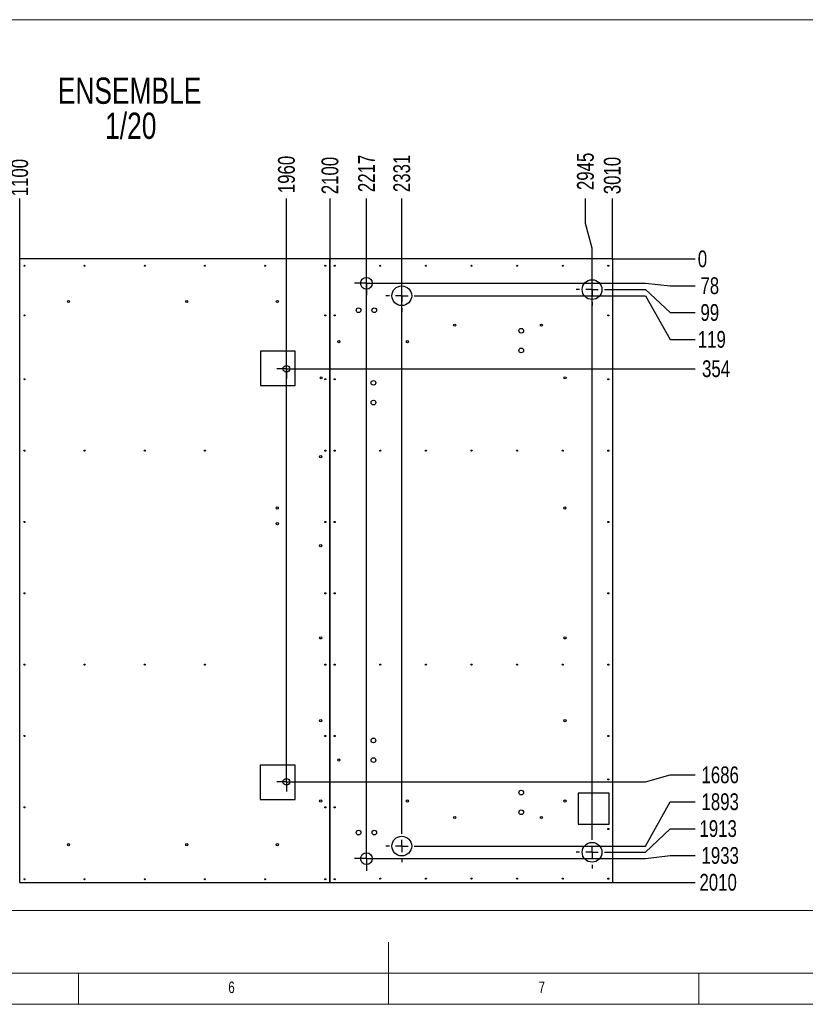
# Model space of a CAD drawing. Header units: millimetres. Extents: x 5 to 589, y 5 to 415.
# Tile 3 of 9: x 238 to 364, y 5 to 164. Entities that reach past the tile are written whole.
import ezdxf

# ---------------------------------------------------------------- set-up
doc = ezdxf.new("R2010")
doc.units = ezdxf.units.MM
doc.header["$PDSIZE"] = -1
doc.linetypes.add('CENTERX2', pattern=[20.32, 12.7, -2.54, 2.54, -2.54])
for name, color, linetype in [('COTES', 1, 'Continuous'), ('GRAVURES', 9, 'Continuous'), ('NOTES', 6, 'Continuous'), ('TRAIT-MIXTES', 3, 'CENTERX2')]:
    doc.layers.add(name, color=color, linetype=linetype)
doc.layers.add('TRAIT-FORT', color=4, linetype='Continuous', lineweight=25)
doc.styles.add('SLDTEXTSTYLE0', font='TXT', dxfattribs={"width": 0.75})
doc.dimstyles.new('SLDDIMSTYLE1', dxfattribs={"dimtxt": 2.7, "dimasz": 0.333333, "dimexe": 0, "dimexo": 0.0625, "dimgap": 0.675, "dimtad": 0, "dimtih": 1, "dimtoh": 1, "dimdec": 0, "dimlfac": 20, "dimrnd": 1e-09, "dimdsep": 46, "dimtxsty": 'SLDTEXTSTYLE0', "dimblk1": 'ORIGIN', "dimblk2": 'ORIGIN', "dimsah": 1, "dimcen": 0.09, "dimadec": 0, "dimazin": 2, "dimtfac": 1, "dimtdec": 0, "dimtofl": 0, "dimtmove": 0, "dimatfit": 3, "dimldrblk": 'ORIGIN', "dimfxl": 1, "dimfrac": 2, "dimtolj": 1, "dimtzin": 12, "dimarcsym": 0})
doc.dimstyles.new('SLDDIMSTYLE2', dxfattribs={"dimtxt": 2.7, "dimasz": 2, "dimexe": 0, "dimexo": 0.0625, "dimgap": 0.675, "dimtad": 0, "dimtih": 1, "dimtoh": 1, "dimdec": 0, "dimlfac": 20, "dimrnd": 1e-09, "dimzin": 12, "dimdsep": 46, "dimtxsty": 'SLDTEXTSTYLE0', "dimsah": 1, "dimcen": 0.09, "dimadec": 0, "dimazin": 3, "dimtfac": 1, "dimtdec": 0, "dimtofl": 0, "dimtmove": 0, "dimatfit": 3, "dimfxl": 1, "dimfrac": 2, "dimtolj": 1, "dimtzin": 12, "dimarcsym": 0})

# ---------------------------------------------------------------- blocks, each defined once
blk = doc.blocks.new('SW_NOTE_1')
at = {"layer": 'NOTES', "color": 0, "char_height": 4.233, "attachment_point": 2, "style": 'SLDTEXTSTYLE0'}
for s, insert in [('ENSEMBLE', (13.16, 5.46)), ('1/20', (13.36, -0.19))]:
    blk.add_mtext(s, dxfattribs=dict(at, insert=insert))
blk = doc.blocks.new('_D_10')
at = {"layer": 'COTES', "color": 0, "lineweight": -2, "transparency": 16777216}
blk.add_line((333.11, 125.15), (346.38, 125.15), dxfattribs=at)
at = {"layer": 'Defpoints', "color": 0, "transparency": 16777216}
for p in [(333.05, 125.15), (333.05, 125.15), (346.38, 125.15)]:
    blk.add_point(p, dxfattribs=at)
at = {"layer": 'COTES', "color": 0, "transparency": 16777216, "insert": (347.57, 125.15), "char_height": 2.7, "attachment_point": 5, "style": 'SLDTEXTSTYLE0'}
blk.add_mtext('\\A1;0', dxfattribs=at)
blk = doc.blocks.new('_Origin')
at = {"color": 0, "linetype": 'ByBlock', "lineweight": -2}
blk.add_line((0, 0), (-1, 0), dxfattribs=at)
blk.add_circle((0, 0), 0.5, dxfattribs=at)
blk = doc.blocks.new('_D_11')
at = {"layer": 'COTES', "color": 0, "lineweight": -2, "transparency": 16777216}
for p, q in [((295.43, 121.23), (338.38, 121.23)), ((338.38, 121.23), (342.38, 120.82)), ((342.38, 120.82), (346.38, 120.82))]:
    blk.add_line(p, q, dxfattribs=at)
at = {"layer": 'Defpoints', "color": 0, "transparency": 16777216}
for p in [(333.05, 125.15), (295.37, 121.23), (346.38, 120.82)]:
    blk.add_point(p, dxfattribs=at)
at = {"layer": 'COTES', "color": 0, "transparency": 16777216, "insert": (348.75, 120.82), "char_height": 2.7, "attachment_point": 5, "style": 'SLDTEXTSTYLE0'}
blk.add_mtext('\\A1;78', dxfattribs=at)
blk = doc.blocks.new('_D_12')
at = {"layer": 'COTES', "color": 0, "lineweight": -2, "transparency": 16777216}
for p, q in [((332.43, 120.21), (338.38, 120.21)), ((338.38, 120.21), (342.38, 116.5)), ((342.38, 116.5), (346.38, 116.5))]:
    blk.add_line(p, q, dxfattribs=at)
at = {"layer": 'Defpoints', "color": 0, "transparency": 16777216}
for p in [(333.05, 125.15), (332.37, 120.21), (346.38, 116.5)]:
    blk.add_point(p, dxfattribs=at)
at = {"layer": 'COTES', "color": 0, "transparency": 16777216, "insert": (348.75, 116.5), "char_height": 2.7, "attachment_point": 5, "style": 'SLDTEXTSTYLE0'}
blk.add_mtext('\\A1;99', dxfattribs=at)
blk = doc.blocks.new('_D_13')
at = {"layer": 'COTES', "color": 0, "lineweight": -2, "transparency": 16777216}
for p, q in [((301.78, 119.21), (338.38, 119.21)), ((338.38, 119.21), (342.38, 112.17)), ((342.38, 112.17), (346.38, 112.17))]:
    blk.add_line(p, q, dxfattribs=at)
at = {"layer": 'Defpoints', "color": 0, "transparency": 16777216}
for p in [(333.05, 125.15), (301.71, 119.21), (346.38, 112.17)]:
    blk.add_point(p, dxfattribs=at)
at = {"layer": 'COTES', "color": 0, "transparency": 16777216, "insert": (349.08, 112.17), "char_height": 2.7, "attachment_point": 5, "style": 'SLDTEXTSTYLE0'}
blk.add_mtext('\\A1;119', dxfattribs=at)
blk = doc.blocks.new('_D_14')
at = {"layer": 'COTES', "color": 0, "lineweight": -2, "transparency": 16777216}
blk.add_line((282.15, 107.44), (346.38, 107.44), dxfattribs=at)
at = {"layer": 'Defpoints', "color": 0, "transparency": 16777216}
for p in [(333.05, 125.15), (282.09, 107.44), (346.38, 107.44)]:
    blk.add_point(p, dxfattribs=at)
at = {"layer": 'COTES', "color": 0, "transparency": 16777216, "insert": (349.76, 107.44), "char_height": 2.7, "attachment_point": 5, "style": 'SLDTEXTSTYLE0'}
blk.add_mtext('\\A1;354', dxfattribs=at)
blk = doc.blocks.new('_D_15')
at = {"layer": 'COTES', "color": 0, "lineweight": -2, "transparency": 16777216}
for p, q in [((338.38, 40.87), (342.38, 41.97)), ((342.38, 41.97), (346.38, 41.97)), ((282.15, 40.87), (338.38, 40.87))]:
    blk.add_line(p, q, dxfattribs=at)
at = {"layer": 'Defpoints', "color": 0, "transparency": 16777216}
for p in [(333.05, 125.15), (346.38, 41.97), (282.09, 40.87)]:
    blk.add_point(p, dxfattribs=at)
at = {"layer": 'COTES', "color": 0, "transparency": 16777216, "insert": (350.43, 41.97), "char_height": 2.7, "attachment_point": 5, "style": 'SLDTEXTSTYLE0'}
blk.add_mtext('\\A1;1686', dxfattribs=at)
blk = doc.blocks.new('_D_16')
at = {"layer": 'COTES', "color": 0, "lineweight": -2, "transparency": 16777216}
for p, q in [((338.38, 30.5), (342.38, 37.64)), ((342.38, 37.64), (346.38, 37.64)), ((301.78, 30.5), (338.38, 30.5))]:
    blk.add_line(p, q, dxfattribs=at)
at = {"layer": 'Defpoints', "color": 0, "transparency": 16777216}
for p in [(333.05, 125.15), (346.38, 37.64), (301.71, 30.5)]:
    blk.add_point(p, dxfattribs=at)
at = {"layer": 'COTES', "color": 0, "transparency": 16777216, "insert": (350.43, 37.64), "char_height": 2.7, "attachment_point": 5, "style": 'SLDTEXTSTYLE0'}
blk.add_mtext('\\A1;1893', dxfattribs=at)
blk = doc.blocks.new('_D_17')
at = {"layer": 'COTES', "color": 0, "lineweight": -2, "transparency": 16777216}
for p, q in [((338.38, 29.5), (342.38, 33.31)), ((342.38, 33.31), (346.38, 33.31)), ((332.43, 29.5), (338.38, 29.5))]:
    blk.add_line(p, q, dxfattribs=at)
at = {"layer": 'Defpoints', "color": 0, "transparency": 16777216}
for p in [(333.05, 125.15), (346.38, 33.31), (332.37, 29.5)]:
    blk.add_point(p, dxfattribs=at)
at = {"layer": 'COTES', "color": 0, "transparency": 16777216, "insert": (350.1, 33.31), "char_height": 2.7, "attachment_point": 5, "style": 'SLDTEXTSTYLE0'}
blk.add_mtext('\\A1;1913', dxfattribs=at)
blk = doc.blocks.new('_D_18')
at = {"layer": 'COTES', "color": 0, "lineweight": -2, "transparency": 16777216}
for p, q in [((338.38, 28.48), (342.38, 28.98)), ((342.38, 28.98), (346.38, 28.98)), ((295.43, 28.48), (338.38, 28.48))]:
    blk.add_line(p, q, dxfattribs=at)
at = {"layer": 'Defpoints', "color": 0, "transparency": 16777216}
for p in [(333.05, 125.15), (346.38, 28.98), (295.37, 28.48)]:
    blk.add_point(p, dxfattribs=at)
at = {"layer": 'COTES', "color": 0, "transparency": 16777216, "insert": (350.43, 28.98), "char_height": 2.7, "attachment_point": 5, "style": 'SLDTEXTSTYLE0'}
blk.add_mtext('\\A1;1933', dxfattribs=at)
blk = doc.blocks.new('_D_19')
at = {"layer": 'COTES', "color": 0, "lineweight": -2, "transparency": 16777216}
blk.add_line((333.11, 24.65), (346.38, 24.65), dxfattribs=at)
at = {"layer": 'Defpoints', "color": 0, "transparency": 16777216}
for p in [(333.05, 125.15), (333.05, 24.65), (346.38, 24.65)]:
    blk.add_point(p, dxfattribs=at)
at = {"layer": 'COTES', "color": 0, "transparency": 16777216, "insert": (350.1, 24.65), "char_height": 2.7, "attachment_point": 5, "style": 'SLDTEXTSTYLE0'}
blk.add_mtext('\\A1;2010', dxfattribs=at)
blk = doc.blocks.new('_D_30')
at = {"layer": 'COTES', "color": 0, "lineweight": -2, "transparency": 16777216}
blk.add_line((237.56, 125.22), (237.56, 134.89), dxfattribs=at)
at = {"layer": 'Defpoints', "color": 0, "transparency": 16777216}
for p in [(237.56, 134.89), (182.55, 125.15), (237.56, 125.15)]:
    blk.add_point(p, dxfattribs=at)
at = {"layer": 'COTES', "color": 0, "transparency": 16777216, "insert": (237.56, 138.26), "char_height": 2.7, "attachment_point": 5, "rotation": 90, "style": 'SLDTEXTSTYLE0'}
blk.add_mtext('\\A1;1100', dxfattribs=at)
blk = doc.blocks.new('_D_31')
at = {"layer": 'COTES', "color": 0, "lineweight": -2, "transparency": 16777216}
blk.add_line((280.54, 42.48), (280.54, 134.89), dxfattribs=at)
at = {"layer": 'Defpoints', "color": 0, "transparency": 16777216}
for p in [(280.54, 134.89), (182.55, 125.15), (280.54, 42.42)]:
    blk.add_point(p, dxfattribs=at)
at = {"layer": 'COTES', "color": 0, "transparency": 16777216, "insert": (280.54, 138.77), "char_height": 2.7, "attachment_point": 5, "rotation": 90, "style": 'SLDTEXTSTYLE0'}
blk.add_mtext('\\A1;1960', dxfattribs=at)
blk = doc.blocks.new('_D_32')
at = {"layer": 'COTES', "color": 0, "lineweight": -2, "transparency": 16777216}
blk.add_line((287.56, 125.22), (287.56, 134.89), dxfattribs=at)
at = {"layer": 'Defpoints', "color": 0, "transparency": 16777216}
for p in [(287.56, 134.89), (182.55, 125.15), (287.56, 125.15)]:
    blk.add_point(p, dxfattribs=at)
at = {"layer": 'COTES', "color": 0, "transparency": 16777216, "insert": (287.56, 138.6), "char_height": 2.7, "attachment_point": 5, "rotation": 90, "style": 'SLDTEXTSTYLE0'}
blk.add_mtext('\\A1;2100', dxfattribs=at)
blk = doc.blocks.new('_D_33')
at = {"layer": 'COTES', "color": 0, "lineweight": -2, "transparency": 16777216}
blk.add_line((293.43, 30.49), (293.43, 134.89), dxfattribs=at)
at = {"layer": 'Defpoints', "color": 0, "transparency": 16777216}
for p in [(293.43, 134.89), (182.55, 125.15), (293.43, 30.43)]:
    blk.add_point(p, dxfattribs=at)
at = {"layer": 'COTES', "color": 0, "transparency": 16777216, "insert": (293.43, 138.94), "char_height": 2.7, "attachment_point": 5, "rotation": 90, "style": 'SLDTEXTSTYLE0'}
blk.add_mtext('\\A1;2217', dxfattribs=at)
blk = doc.blocks.new('_D_34')
at = {"layer": 'COTES', "color": 0, "lineweight": -2, "transparency": 16777216}
blk.add_line((299.13, 33.15), (299.13, 134.89), dxfattribs=at)
at = {"layer": 'Defpoints', "color": 0, "transparency": 16777216}
for p in [(299.13, 134.89), (182.55, 125.15), (299.13, 33.09)]:
    blk.add_point(p, dxfattribs=at)
at = {"layer": 'COTES', "color": 0, "transparency": 16777216, "insert": (299.13, 138.94), "char_height": 2.7, "attachment_point": 5, "rotation": 90, "style": 'SLDTEXTSTYLE0'}
blk.add_mtext('\\A1;2331', dxfattribs=at)
blk = doc.blocks.new('_D_35')
at = {"layer": 'COTES', "color": 0, "lineweight": -2, "transparency": 16777216}
for p, q in [((328.72, 130.89), (328.72, 134.89)), ((329.78, 126.89), (328.72, 130.89)), ((329.78, 32.15), (329.78, 126.89))]:
    blk.add_line(p, q, dxfattribs=at)
at = {"layer": 'Defpoints', "color": 0, "transparency": 16777216}
for p in [(328.72, 134.89), (182.55, 125.15), (329.78, 32.09)]:
    blk.add_point(p, dxfattribs=at)
at = {"layer": 'COTES', "color": 0, "transparency": 16777216, "insert": (328.72, 139.27), "char_height": 2.7, "attachment_point": 5, "rotation": 90, "style": 'SLDTEXTSTYLE0'}
blk.add_mtext('\\A1;2945', dxfattribs=at)
blk = doc.blocks.new('_D_36')
at = {"layer": 'COTES', "color": 0, "lineweight": -2, "transparency": 16777216}
blk.add_line((333.05, 125.22), (333.05, 134.89), dxfattribs=at)
at = {"layer": 'Defpoints', "color": 0, "transparency": 16777216}
for p in [(333.05, 134.89), (182.55, 125.15), (333.05, 125.15)]:
    blk.add_point(p, dxfattribs=at)
at = {"layer": 'COTES', "color": 0, "transparency": 16777216, "insert": (333.05, 138.6), "char_height": 2.7, "attachment_point": 5, "rotation": 90, "style": 'SLDTEXTSTYLE0'}
blk.add_mtext('\\A1;3010', dxfattribs=at)
blk = doc.blocks.new('SW_CENTERMARKSYMBOL_0')
at = {"layer": 'TRAIT-MIXTES', "color": 0}
for p, q in [((0, 2), (0, 2.5875)), ((-2, 0), (-2.5875, 0)), ((0, 0), (-1, 0)), ((0, 0), (0, 1)), ((0, 0), (0, -1)), ((0, 0), (1, 0)), ((2, 0), (2.5875, 0)), ((0, -2), (0, -2.5875))]:
    blk.add_line(p, q, dxfattribs=at)
blk = doc.blocks.new('SW_CENTERMARKSYMBOL_1')
at = {"layer": 'TRAIT-MIXTES', "color": 0}
for p, q in [((0, 2), (0, 2.5875)), ((-2, 0), (-2.5875, 0)), ((0, 0), (-1, 0)), ((0, 0), (0, 1)), ((0, 0), (0, -1)), ((0, 0), (1, 0)), ((2, 0), (2.5875, 0)), ((0, -2), (0, -2.5875))]:
    blk.add_line(p, q, dxfattribs=at)
blk = doc.blocks.new('SW_CENTERMARKSYMBOL_2')
at = {"layer": 'TRAIT-MIXTES', "color": 0}
for p, q in [((0, 1), (0, 1.94)), ((-1, 0), (-1.94, 0)), ((0, 0), (-1, 0)), ((0, 0), (0, 1)), ((0, 0), (0, -1)), ((0, 0), (1, 0)), ((1, 0), (1.94, 0)), ((0, -1), (0, -1.94))]:
    blk.add_line(p, q, dxfattribs=at)
blk = doc.blocks.new('SW_CENTERMARKSYMBOL_3')
at = {"layer": 'TRAIT-MIXTES', "color": 0}
for p, q in [((0, 2), (0, 2.5875)), ((-2, 0), (-2.5875, 0)), ((0, 0), (-1, 0)), ((0, 0), (0, 1)), ((0, 0), (0, -1)), ((0, 0), (1, 0)), ((2, 0), (2.5875, 0)), ((0, -2), (0, -2.5875))]:
    blk.add_line(p, q, dxfattribs=at)
blk = doc.blocks.new('SW_CENTERMARKSYMBOL_4')
at = {"layer": 'TRAIT-MIXTES', "color": 0}
for p, q in [((0, 1), (0, 1.94)), ((-1, 0), (-1.94, 0)), ((0, 0), (-1, 0)), ((0, 0), (0, 1)), ((0, 0), (0, -1)), ((0, 0), (1, 0)), ((1, 0), (1.94, 0)), ((0, -1), (0, -1.94))]:
    blk.add_line(p, q, dxfattribs=at)
blk = doc.blocks.new('SW_CENTERMARKSYMBOL_5')
at = {"layer": 'TRAIT-MIXTES', "color": 0}
for p, q in [((0, 2), (0, 2.5875)), ((-2, 0), (-2.5875, 0)), ((0, 0), (-1, 0)), ((0, 0), (0, 1)), ((0, 0), (0, -1)), ((0, 0), (1, 0)), ((2, 0), (2.5875, 0)), ((0, -2), (0, -2.5875))]:
    blk.add_line(p, q, dxfattribs=at)
blk = doc.blocks.new('SW_CENTERMARKSYMBOL_6')
at = {"layer": 'TRAIT-MIXTES', "color": 0}
for p, q in [((-1, 0), (-1.55, 0)), ((0, 0), (-1, 0)), ((0, 1), (0, 1.55)), ((0, 0), (0, 1)), ((0, 0), (0, -1)), ((0, 0), (1, 0)), ((1, 0), (1.55, 0)), ((0, -1), (0, -1.55))]:
    blk.add_line(p, q, dxfattribs=at)
blk = doc.blocks.new('SW_CENTERMARKSYMBOL_7')
at = {"layer": 'TRAIT-MIXTES', "color": 0}
for p, q in [((-1, 0), (-1.55, 0)), ((0, 0), (-1, 0)), ((0, 1), (0, 1.55)), ((0, 0), (0, 1)), ((0, 0), (0, -1)), ((0, 0), (1, 0)), ((1, 0), (1.55, 0)), ((0, -1), (0, -1.55))]:
    blk.add_line(p, q, dxfattribs=at)

msp = doc.modelspace()

# ---------------------------------------------------------------- linework, layer by layer
at = {"lineweight": 18}
for p, q in [((148.0094, 163.7219), (409.6291, 163.7219)), ((148.0094, 20.097), (409.6291, 20.097)), ((297, 5), (297, 15)), ((10, 10), (584, 10)), ((247, 5), (247, 10)), ((347, 5), (347, 10)), ((5, 5), (589, 5))]:
    msp.add_line(p, q, dxfattribs=at)
at = {"layer": 'GRAVURES', "lineweight": 25}
for p, q in [((276.3562, 110.3048), (276.3562, 104.7426)), ((281.9274, 110.3048), (276.3562, 110.3048)), ((281.9274, 104.7426), (281.9274, 110.3048)), ((276.3562, 104.7426), (281.9274, 104.7426)), ((281.9344, 43.5641), (276.3163, 43.5641)), ((276.3163, 43.5641), (276.3163, 37.9955)), ((281.9344, 37.9955), (281.9344, 43.5641)), ((276.3163, 37.9955), (281.9344, 37.9955))]:
    msp.add_line(p, q, dxfattribs=at)
for centre, radius in [((293.4251, 121.2317), 0.9444), ((299.1251, 119.2112), 1.5875), ((299.1251, 30.5017), 1.5875), ((329.7801, 29.5017), 1.5875), ((293.4251, 28.4817), 0.9444)]:
    msp.add_circle(centre, radius, dxfattribs=at)
at = {"layer": 'TRAIT-FORT', "lineweight": 25}
for p, q in [((237.5551, 24.654), (237.5551, 125.154)), ((287.5451, 125.154), (237.5551, 125.154)), ((287.5451, 24.654), (287.5451, 125.154)), ((287.5551, 24.654), (287.5551, 125.154)), ((333.0499, 125.154), (287.5551, 125.154)), ((333.0499, 125.154), (333.0499, 24.654)), ((332.5499, 39.054), (327.5499, 39.054)), ((327.5499, 39.054), (327.5499, 34.054)), ((332.5499, 34.054), (332.5499, 39.054)), ((327.5499, 34.054), (332.5499, 34.054)), ((237.5551, 24.654), (287.5451, 24.654)), ((287.5551, 24.654), (333.0499, 24.654))]:
    msp.add_line(p, q, dxfattribs=at)
for centre, radius in [((238.3051, 124.054), 0.085), ((248.0031, 124.054), 0.085), ((257.7011, 124.054), 0.085), ((267.3991, 124.054), 0.085), ((277.0971, 124.054), 0.085), ((286.7951, 124.054), 0.085), ((288.3051, 124.054), 0.085), ((295.6543, 124.054), 0.085), ((303.0034, 124.054), 0.085), ((310.3525, 124.054), 0.085), ((317.7016, 124.054), 0.085), ((325.0508, 124.054), 0.085), ((332.3999, 124.054), 0.085), ((329.7801, 120.2114), 1.5875), ((245.4208, 118.2969), 0.175), ((264.4708, 118.2969), 0.175), ((279.0748, 118.2969), 0.175), ((238.3051, 116.054), 0.085), ((286.7951, 116.054), 0.085), ((288.3051, 116.054), 0.085), ((292.1488, 116.8846), 0.375), ((294.6888, 116.8846), 0.375), ((332.3999, 116.054), 0.085), ((307.6446, 114.485), 0.175), ((321.62, 114.4812), 0.175), ((318.36, 113.5782), 0.375), ((288.9837, 111.8173), 0.175), ((300.0275, 111.8089), 0.175), ((318.36, 110.4032), 0.375), ((280.5374, 107.4413), 0.55), ((238.3051, 105.754), 0.085), ((286.1186, 105.9923), 0.175), ((286.7951, 105.754), 0.085), ((288.3051, 105.754), 0.085), ((294.5539, 105.1822), 0.375), ((325.4304, 105.9923), 0.175), ((332.3999, 105.754), 0.085), ((294.5539, 102.0072), 0.375), ((238.3051, 94.254), 0.085), ((248.0031, 94.254), 0.085), ((257.7011, 94.254), 0.085), ((267.3991, 94.254), 0.085), ((286.7951, 94.254), 0.085), ((288.3051, 94.254), 0.085), ((295.6543, 94.254), 0.085), ((303.0034, 94.254), 0.085), ((310.3525, 94.254), 0.085), ((317.7016, 94.254), 0.085), ((325.0508, 94.254), 0.085), ((332.3999, 94.254), 0.085), ((286.0602, 93.272), 0.175), ((279.0508, 85.0166), 0.175), ((325.3925, 85.0166), 0.175), ((238.3051, 82.754), 0.085), ((279.0748, 82.4766), 0.175), ((286.7951, 82.754), 0.085), ((288.3051, 82.754), 0.085), ((332.3999, 82.754), 0.085), ((286.0602, 78.9248), 0.175), ((238.3051, 71.254), 0.085), ((286.7951, 71.254), 0.085), ((288.3051, 71.254), 0.085), ((332.3999, 71.254), 0.085), ((286.0602, 64.0638), 0.175), ((325.4304, 64.0638), 0.175), ((238.3051, 59.754), 0.085), ((248.0031, 59.754), 0.085), ((257.7011, 59.754), 0.085), ((267.3991, 59.754), 0.085), ((286.7951, 59.754), 0.085), ((288.3051, 59.754), 0.085), ((295.6543, 59.754), 0.085), ((303.0034, 59.754), 0.085), ((310.3525, 59.754), 0.085), ((317.7016, 59.754), 0.085), ((325.0508, 59.754), 0.085), ((332.3999, 59.754), 0.085), ((286.0602, 50.7252), 0.175), ((325.4304, 50.7252), 0.175), ((238.3051, 48.254), 0.085), ((286.7951, 48.254), 0.085), ((288.3051, 48.254), 0.085), ((294.5539, 47.5407), 0.375), ((332.3999, 48.254), 0.085), ((288.9837, 44.3706), 0.175), ((294.5539, 44.3657), 0.375), ((280.5374, 40.8654), 0.55), ((332.3999, 41.254), 0.085), ((318.36, 39.1308), 0.375), ((238.3051, 36.754), 0.085), ((286.0602, 37.7731), 0.175), ((286.7951, 36.754), 0.085), ((288.3051, 36.754), 0.085), ((300.0275, 37.7731), 0.175), ((325.4304, 37.7731), 0.175), ((307.6446, 35.1066), 0.175), ((318.36, 35.9558), 0.375), ((321.62, 35.1103), 0.175), ((332.3999, 33.254), 0.085), ((292.1551, 32.6727), 0.375), ((294.6951, 32.6727), 0.375), ((245.4208, 30.7271), 0.175), ((264.4708, 30.7271), 0.175), ((279.0748, 30.7271), 0.175), ((238.3051, 25.154), 0.085), ((248.0031, 25.154), 0.085), ((257.7011, 25.154), 0.085), ((267.3991, 25.154), 0.085), ((277.0971, 25.154), 0.085), ((286.7951, 25.154), 0.085), ((288.3051, 25.154), 0.085), ((295.6543, 25.254), 0.085), ((303.0034, 25.254), 0.085), ((310.3525, 25.254), 0.085), ((317.7016, 25.254), 0.085), ((325.0508, 25.254), 0.085), ((332.3999, 25.254), 0.085)]:
    msp.add_circle(centre, radius, dxfattribs=at)

# ---------------------------------------------------------------- block references
at = {"layer": 'NOTES'}
msp.add_blockref('SW_NOTE_1', (242.0924, 148.9314), dxfattribs=at)
at = {"layer": 'TRAIT-MIXTES'}
for name, p in [('SW_CENTERMARKSYMBOL_2', (293.4251, 121.2317)), ('SW_CENTERMARKSYMBOL_0', (329.7801, 120.2114)), ('SW_CENTERMARKSYMBOL_1', (299.1251, 119.2112)), ('SW_CENTERMARKSYMBOL_7', (280.5374, 107.4413)), ('SW_CENTERMARKSYMBOL_6', (280.5374, 40.8654)), ('SW_CENTERMARKSYMBOL_5', (299.1251, 30.5017)), ('SW_CENTERMARKSYMBOL_3', (329.7801, 29.5017)), ('SW_CENTERMARKSYMBOL_4', (293.4251, 28.4817))]:
    msp.add_blockref(name, p, dxfattribs=at)

# ---------------------------------------------------------------- texts
at = {"layer": 'NOTES', "char_height": 1.8521, "attachment_point": 1, "style": 'SLDTEXTSTYLE0'}
for s, insert in [('6', (271.1667, 8.668)), ('7', (321.1667, 8.668))]:
    msp.add_mtext(s, dxfattribs=dict(at, insert=insert))

# ---------------------------------------------------------------- dimensions: what is measured, and where the dimension line sits
at = {"layer": 'COTES'}
for feature_location, offset, dtype, origin, dimstyle, picture, middle in [((329.7801, 32.0892), (-1.0594, 102.7982), 1, (182.5501, 125.154), 'SLDDIMSTYLE2', '_D_35', (328.7208, 139.2749)), ((293.42514, 30.42611), (0, 104.46133), 1, (182.55015, 125.154), 'SLDDIMSTYLE2', '_D_33', (293.42514, 138.93744)), ((299.12514, 33.08919), (0, 101.79825), 1, (182.55015, 125.154), 'SLDDIMSTYLE2', '_D_34', (299.12514, 138.93744)), ((280.5374, 42.4154), (0, 92.4721), 1, (182.5501, 125.154), 'SLDDIMSTYLE2', '_D_31', (280.5374, 138.7687)), ((287.5551, 125.154), (0, 9.7334), 1, (182.5501, 125.154), 'SLDDIMSTYLE2', '_D_32', (287.5551, 138.5999)), ((333.0499, 125.154), (0, 9.7334), 1, (182.5501, 125.154), 'SLDDIMSTYLE2', '_D_36', (333.0499, 138.5999)), ((237.5551, 125.154), (0, 9.7334), 1, (182.5501, 125.154), 'SLDDIMSTYLE2', '_D_30', (237.5551, 138.2624)), ((333.0498717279, 125.1539992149), (13.3346465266, 0), 0, (333.0498717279, 125.1539992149), 'SLDDIMSTYLE1', '_D_10', (347.5657682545, 125.1539992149)), ((282.0874, 107.4413), (64.2971, 0), 0, (333.0499, 125.154), 'SLDDIMSTYLE2', '_D_14', (349.7595, 107.4413)), ((282.0874, 40.8654), (64.2971, 1.1051), 0, (333.0499, 125.154), 'SLDDIMSTYLE2', '_D_15', (350.4345, 41.9705)), ((295.3696, 121.2317), (51.015, -0.4068), 0, (333.0499, 125.154), 'SLDDIMSTYLE2', '_D_11', (348.747, 120.8249)), ((295.3696, 28.4817), (51.015, 0.5015), 0, (333.0499, 125.154), 'SLDDIMSTYLE2', '_D_18', (350.4345, 28.9832)), ((301.7126, 119.2112), (44.6719, -7.0445), 0, (333.0499, 125.154), 'SLDDIMSTYLE2', '_D_13', (349.0845, 112.1667)), ((301.7126, 30.5017), (44.6719, 7.1397), 0, (333.0499, 125.154), 'SLDDIMSTYLE2', '_D_16', (350.4345, 37.6414)), ((332.3676, 120.2114), (14.0169, -3.7157), 0, (333.0499, 125.154), 'SLDDIMSTYLE2', '_D_12', (348.747, 116.4958)), ((332.3676, 29.5017), (14.0169, 3.8106), 0, (333.0499, 125.154), 'SLDDIMSTYLE2', '_D_17', (350.097, 33.3123)), ((333.0499, 24.654), (13.3346, 0), 0, (333.0499, 125.154), 'SLDDIMSTYLE2', '_D_19', (350.097, 24.654))]:
    dim = msp.add_ordinate_dim(feature_location=feature_location, offset=offset, dtype=dtype, origin=origin, dimstyle=dimstyle, dxfattribs=at)
    dim.commit()
    dim.dimension.update_dxf_attribs({"geometry": picture, "text_midpoint": middle})

doc.saveas('drawing.dxf')
